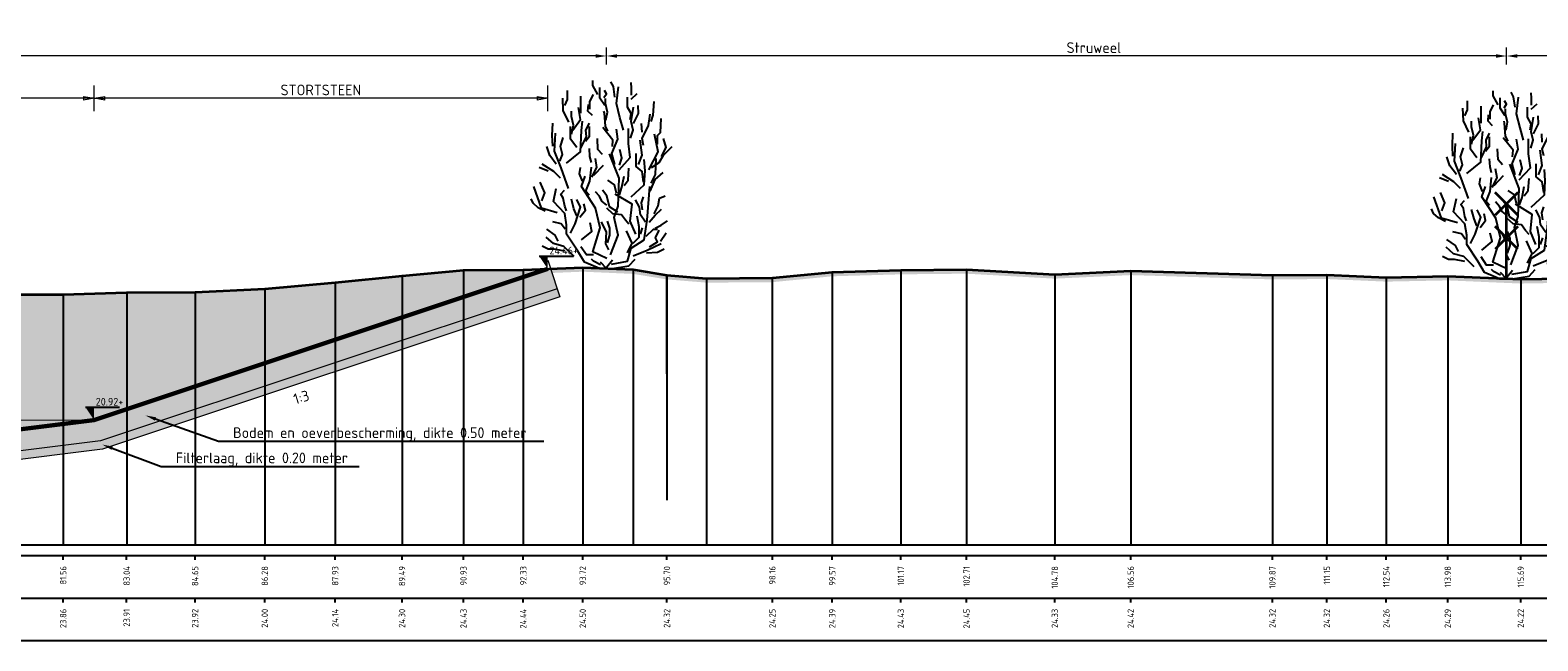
# Model space of a CAD drawing. Header units: metres. Extents: x 173015 to 189682, y 346605 to 348504.
# Tile 119 of 212: x 188961 to 188996, y 348106 to 348121. Entities that reach past the tile are written whole.
import ezdxf
from ezdxf import colors
from ezdxf.entities.mleader import LeaderData, LeaderLine
from ezdxf.enums import TextEntityAlignment as Align
from ezdxf.math import Vec2, Vec3

# ---------------------------------------------------------------- set-up
doc = ezdxf.new("R2010")
doc.units = ezdxf.units.M
doc.header["$PDMODE"] = 35
doc.header["$PDSIZE"] = 0.075
for name, color, linetype, lineweight in [('B-ME-GR-HEESTER-SD', 252, 'Continuous', 25), ('B-ME-OB-WATERLIJN-GD1', 150, 'Continuous', 25), ('B-XX-IE-TERREINAFSCHEIDING_KUNSTMATIG_RASTERHEKWERK-BESTAAND-AD', 252, 'Continuous', 35), ('N-ME-VH-VERHARDING-BESTORTING-A', 7, 'Continuous', 18), ('N-PV-GW-GROND_GRIND-G', 7, 'Continuous', 18), ('profiel', 8, 'Continuous', 0), ('TDNA0312_dempen', 41, 'Continuous', 30), ('X-ME-AL-PROFIEL_HUIDIG MAAIVELD-GD', 252, 'Continuous', 0), ('X-XX-AL-DETAIL1-M-B', 252, 'Continuous', 18), ('X-XX-AL-DWARSPROFIEL_PROFIELLIJN MAAIVELD-GD', 8, 'Continuous', 35), ('X-XX-AL-PEILMAAT-SD', 7, 'Continuous', 25), ('X-XX-AL-VERWIJZING-T25-100', 7, 'Continuous', 25), ('X01-XX-AL-M', 7, 'Continuous', 18)]:
    doc.layers.add(name, color=color, linetype=linetype, lineweight=lineweight)
doc.layers.add('X-ME-AL-PROFIELRASTER-S', color=7, linetype='Continuous')
doc.layers.add('XDNL----_dijkcontour', color=10, linetype='Continuous')
doc.styles.add('NLCS-ISO', font='NLCS-ISO.ttf', dxfattribs={"height": 1.8})
doc.styles.add('NLCS-ISO-ANNOTATIVE-T18', font='NLCS-ISO.ttf', dxfattribs={"height": 1.8})
doc.styles.add('NLCS-ISO-M100-T25', font='NLCS-ISO.ttf', dxfattribs={"height": 0.25})
doc.dimstyles.new('NLCS-M100-T25-PIJL_L2_H1', dxfattribs={"dimscale": 0.1, "dimtxt": 2.5, "dimasz": 2.5, "dimexe": 2, "dimexo": 2, "dimgap": 0.7, "dimtad": 1, "dimzin": 0, "dimdsep": 46, "dimtxsty": 'NLCS-ISO-M100-T25', "dimcen": 0, "dimdle": 2, "dimclrd": 256, "dimclre": 256, "dimclrt": 256, "dimadec": 1, "dimazin": 0, "dimtfac": 1, "dimtdec": 3, "dimtofl": 0, "dimtmove": 0, "dimatfit": 3, "dimfxl": 2, "dimfxlon": 1, "dimtfillclr": 256, "dimtolj": 1, "dimtzin": 0, "dimlwd": -1, "dimlwe": -1, "dimarcsym": 0})
doc.dimstyles.new('NLCS-M100-T25-PIJL_L3_H2', dxfattribs={"dimscale": 0.1, "dimtxt": 2.5, "dimasz": 2.5, "dimexe": 2, "dimexo": 2, "dimgap": 0.7, "dimtad": 1, "dimdec": 3, "dimzin": 0, "dimdsep": 46, "dimtxsty": 'NLCS-ISO-M100-T25', "dimcen": 0, "dimdle": 2, "dimclrd": 256, "dimclre": 256, "dimclrt": 256, "dimazin": 0, "dimtfac": 1, "dimtdec": 3, "dimtofl": 0, "dimtmove": 0, "dimatfit": 3, "dimfxl": 2, "dimfxlon": 1, "dimtfillclr": 256, "dimtolj": 1, "dimtzin": 0, "dimlwd": -1, "dimlwe": -1, "dimarcsym": 0})

# ---------------------------------------------------------------- blocks, each defined once
blk = doc.blocks.new('SAL-PROFIELRASTER_BALK_EIND1-D')
at = {"color": 0, "linetype": 'ByBlock', "lineweight": -2, "flags": 128}
for points in [[(0, 0), (1, 0)], [(0, -2.5), (1, -2.5)], [(0, -12.5), (1, -12.5)]]:
    blk.add_lwpolyline(points, dxfattribs=at)
blk = doc.blocks.new('SAL-PROFIELRASTER_BALK_EIND2-D')
at = {"color": 0, "linetype": 'ByBlock', "lineweight": -2}
blk.add_line((1, -12.5), (0, -12.5), dxfattribs=at)
blk = doc.blocks.new('SAL-PROFIELRASTER_BALK_DATA-D')
at = {"color": 0, "linetype": 'ByBlock', "lineweight": -2}
blk.add_lwpolyline([(0, -3.5), (0, -2.5)], dxfattribs=at)
at = {"color": 0, "linetype": 'ByBlock', "lineweight": -2, "style": 'NLCS-ISO-ANNOTATIVE-T18'}
blk.add_attdef('GETAL', text='', height=1.5, rotation=90, dxfattribs=at).set_placement((0.75, -5), align=Align.RIGHT)
blk = doc.blocks.new('*D123')
at = {"layer": 'Defpoints', "color": 0, "transparency": 16777216}
for p in [(188924.947, 348120.143), (188924.947, 348111.087), (188974.037, 348111.052)]:
    blk.add_point(p, dxfattribs=at)
at = {"layer": 'X-XX-AL-DETAIL1-M-B', "transparency": 16777216}
for p, q in [((188924.947, 348119.943), (188924.947, 348120.343)), ((188974.037, 348119.943), (188974.037, 348120.343)), ((188973.787, 348120.143), (188925.197, 348120.143))]:
    blk.add_line(p, q, dxfattribs=at)
for points in [[(188925.197, 348120.184), (188925.197, 348120.101), (188924.947, 348120.143)], [(188973.787, 348120.184), (188973.787, 348120.101), (188974.037, 348120.143)]]:
    blk.add_solid(points, dxfattribs=at)
at = {"layer": 'X-XX-AL-DETAIL1-M-B', "transparency": 16777216, "insert": (188950.125, 348120.375), "char_height": 0.25, "attachment_point": 5, "style": 'NLCS-ISO-M100-T25'}
blk.add_mtext('\\A1;Onverhard pad', dxfattribs=at)
blk = doc.blocks.new('*D124')
at = {"layer": 'Defpoints', "color": 0, "transparency": 16777216}
for p in [(188974.037, 348120.143), (188974.037, 348111.052), (188995.117, 348111.038)]:
    blk.add_point(p, dxfattribs=at)
at = {"layer": 'X-XX-AL-DETAIL1-M-B', "transparency": 16777216}
for p, q in [((188974.037, 348119.943), (188974.037, 348120.343)), ((188995.117, 348119.943), (188995.117, 348120.343)), ((188994.867, 348120.143), (188974.287, 348120.143))]:
    blk.add_line(p, q, dxfattribs=at)
for points in [[(188974.287, 348120.184), (188974.287, 348120.101), (188974.037, 348120.143)], [(188994.867, 348120.184), (188994.867, 348120.101), (188995.117, 348120.143)]]:
    blk.add_solid(points, dxfattribs=at)
at = {"layer": 'X-XX-AL-DETAIL1-M-B', "transparency": 16777216, "insert": (188985.451, 348120.338), "char_height": 0.25, "attachment_point": 5, "style": 'NLCS-ISO-M100-T25'}
blk.add_mtext('\\A1;Struweel', dxfattribs=at)
blk = doc.blocks.new('*D104')
at = {"layer": 'Defpoints', "color": 0, "transparency": 16777216}
for p in [(188995.117, 348120.143), (189052.37, 348111.118), (188995.117, 348111.038)]:
    blk.add_point(p, dxfattribs=at)
at = {"layer": 'X-XX-AL-DETAIL1-M-B', "transparency": 16777216}
for p, q in [((188995.117, 348119.943), (188995.117, 348120.343)), ((189052.37, 348119.943), (189052.37, 348120.343)), ((189052.12, 348120.143), (188995.367, 348120.143))]:
    blk.add_line(p, q, dxfattribs=at)
for points in [[(188995.367, 348120.184), (188995.367, 348120.101), (188995.117, 348120.143)], [(189052.12, 348120.184), (189052.12, 348120.101), (189052.37, 348120.143)]]:
    blk.add_solid(points, dxfattribs=at)
at = {"layer": 'X-XX-AL-DETAIL1-M-B', "transparency": 16777216, "insert": (189023.909, 348120.338), "char_height": 0.25, "attachment_point": 5, "style": 'NLCS-ISO-M100-T25'}
blk.add_mtext('\\A1;Gras', dxfattribs=at)
blk = doc.blocks.new('SGR-HEESTER_S01_E_ZIJ-D')
blk.add_line((-0.166, 0), (0.141, 0))
at = {"flags": 128}
for points in [[(-0.2, 4.074), (-0.317, 4.285), (-0.317, 4.402)], [(-0.035, 3.816), (-0.153, 3.992), (-0.153, 4.238)], [(0.2, 4.015), (0.164, 4.261), (0.106, 4.367)], [(0.399, 3.241), (0.317, 3.534), (0.235, 3.863), (0.282, 4.25)], [(0.587, 4.062), (0.587, 4.226), (0.575, 4.355)], [(-0.881, 3.429), (-1.01, 3.698), (-1.022, 3.992)], [(-0.975, 3.816), (-0.916, 3.956), (-0.916, 4.168)], [(-0.599, 3.64), (-0.599, 3.886), (-0.599, 4.039)], [(-0.387, 3.734), (-0.387, 3.91), (-0.305, 4.074)], [(-0.059, 4.003), (0, 4.086), (-0.047, 4.168)], [(-0.012, 3.476), (0.023, 3.663), (-0.023, 3.863), (-0.023, 3.98)], [(0.552, 3.487), (0.575, 3.628), (0.493, 3.781), (0.493, 4.015)], [(0.575, 3.968), (0.716, 4.097)], [(1.045, 3.44), (1.092, 3.593), (1.115, 3.91)], [(-0.822, 3.147), (-0.775, 3.358), (-0.822, 3.558), (-0.822, 3.687)], [(-0.787, 3.241), (-0.611, 3.487), (-0.658, 3.769)], [(-0.329, 3.581), (-0.434, 3.687), (-0.423, 3.839)], [(0.035, 3.217), (-0.023, 3.335), (-0.047, 3.64), (-0.059, 3.687)], [(0.564, 3.053), (0.622, 3.241), (0.575, 3.44), (0.634, 3.781)], [(0.634, 3.393), (0.751, 3.628), (0.74, 3.816)], [(0.869, 2.877), (0.834, 3.041), (0.986, 3.346), (1.022, 3.616)], [(-1.256, 2.866), (-1.268, 3.112), (-1.256, 3.405)], [(-0.933, 2.465), (-0.604, 2.728), (-0.582, 3.231), (-0.56, 3.45)], [(-0.693, 2.83), (-0.845, 3.03), (-0.845, 3.323)], [(-0.599, 2.819), (-0.47, 3.088), (-0.481, 3.241), (-0.399, 3.405)], [(-0.493, 2.983), (-0.399, 3.1), (-0.399, 3.323)], [(0.141, 2.854), (0.153, 3.006), (-0.082, 3.3)], [(0.2, 2.431), (0.129, 2.69), (0.27, 3.03), (0.235, 3.264)], [(0.294, 2.312), (0.557, 2.597), (0.513, 2.925), (0.513, 3.275)], [(0.834, 3.194), (0.822, 3.393)], [(1.198, 2.912), (1.198, 3.112), (1.268, 3.182), (1.28, 3.511)], [(-1.174, 2.443), (-1.327, 2.643), (-1.397, 2.854)], [(-0.889, 1.874), (-1.064, 2.356), (-1.218, 2.75), (-1.196, 3.166)], [(-1.092, 2.514), (-1.033, 2.666), (-1.08, 2.854), (-1.01, 3.065)], [(-0.094, 2.666), (-0.2, 2.783), (-0.211, 3.041)], [(0.751, 2.431), (0.834, 2.654), (0.787, 3.006)], [(0.995, 2.312), (1.214, 2.728), (1.126, 3.144)], [(1.057, 2.361), (1.233, 2.478), (1.339, 2.654), (1.538, 2.854)], [(1.292, 2.619), (1.397, 2.83), (1.339, 3.041)], [(-0.352, 2.478), (-0.387, 2.619), (-0.399, 2.807)], [(-0.341, 2.138), (-0.223, 2.361), (-0.258, 2.572)], [(0.097, 0.321), (0.272, 0.78), (0.184, 1.196), (0.272, 1.459), (0.294, 2.115), (0.075, 2.684)], [(0.305, 2.42), (0.364, 2.584), (0.317, 2.783)], [(0.579, 1.677), (0.885, 1.962), (0.907, 2.29), (0.885, 2.553)], [(0.869, 2.021), (0.834, 2.267), (0.693, 2.385), (0.693, 2.69)], [(1.045, 1.997), (1.151, 2.197), (1.162, 2.572)], [(-1.362, 2.279), (-1.573, 2.361)], [(-1.08, 2.115), (-1.233, 2.267), (-1.503, 2.443)], [(-0.564, 2.044), (-0.634, 2.22), (-0.611, 2.361)], [(0.009, 0.233), (-0.319, 0.386), (-0.144, 0.955), (-0.254, 1.415), (-0.582, 1.918), (-0.495, 2.159)], [(-0.399, 1.716), (-0.481, 1.81), (-0.387, 2.044), (-0.352, 2.373)], [(-0.294, 2.185), (-0.07, 2.42)], [(0.305, 1.728), (0.364, 1.904), (0.411, 2.162)], [(0.411, 1.939), (0.505, 2.068), (0.528, 2.349)], [(1.022, 1.81), (1.139, 2.08), (1.327, 2.244)], [(-1.152, 1.305), (-1.524, 1.415), (-1.7, 1.918)], [(-1.515, 1.587), (-1.444, 1.775), (-1.55, 2.021)], [(-0.166, 0), (-0.517, 0.145), (-0.67, 0.408), (-0.933, 0.802), (-0.933, 1.021), (-0.977, 1.284), (-1.24, 1.568), (-1.174, 1.874)], [(-0.939, 1.352), (-0.975, 1.458), (-1.01, 1.645), (-1.069, 1.739), (-0.986, 1.833)], [(0.012, 1.481), (-0.106, 1.575), (-0.164, 1.692), (-0.258, 1.798)], [(0.27, 1.317), (0.07, 1.446), (0.012, 1.704), (-0.094, 1.833)], [(0.235, 1.763), (0.188, 1.962), (0.035, 2.068)], [(0.119, 0.102), (0.491, 0.167), (0.579, 0.474), (0.885, 0.671), (0.951, 1.13), (1.017, 1.918)], [(-1.432, 1.34), (-1.597, 1.423), (-1.714, 1.528), (-1.761, 1.634)], [(-0.845, 0.824), (-0.736, 1.043), (-0.604, 1.437), (-0.692, 1.612)], [(-0.693, 1.235), (-0.763, 1.399), (-0.822, 1.622)], [(-0.622, 1.2), (-0.493, 1.364), (-0.528, 1.516)], [(0.688, 0.802), (0.557, 1.108), (0.601, 1.502), (0.206, 1.743)], [(0.916, 1.082), (0.798, 1.258), (0.775, 1.434), (0.681, 1.61)], [(0.845, 1.376), (0.822, 1.54), (0.869, 1.681)], [(1.115, 1.282), (1.209, 1.47), (1.245, 1.645), (1.374, 1.704)], [(-0.963, 0.918), (-1.057, 1.047), (-1.256, 1.094)], [(-0.582, 0.671), (-0.341, 0.868), (-0.385, 1.065)], [(0.059, 0.437), (-0.012, 0.578), (0, 0.848), (-0.117, 1.094)], [(0.528, 1.035), (0.446, 1.129), (0.352, 1.258), (0.153, 1.282), (0.012, 1.411)], [(0.023, 0.601), (0.082, 0.777), (0.082, 0.942), (0.023, 1.106)], [(0.622, 0.59), (0.763, 0.73), (0.763, 0.977), (0.716, 1.223)], [(0.998, 1.082), (1.139, 1.247), (1.292, 1.387)], [(1.139, 0.942), (1.28, 1.012), (1.432, 1.118)], [(-0.758, 0.277), (-0.999, 0.518), (-1.24, 0.583), (-1.415, 0.736)], [(-1.127, 0.637), (-1.198, 0.777), (-1.397, 0.918)], [(0.493, 0.367), (0.599, 0.59), (0.47, 0.883)], [(0.798, 0.801), (0.845, 0.953)], [(0.928, 0.754), (1.104, 0.918), (1.198, 0.918)], [(1.01, 0.508), (1.198, 0.625), (1.151, 0.719), (1.233, 0.895)], [(1.268, 0.637), (1.397, 0.836)], [(-0.975, 0.402), (-1.221, 0.449), (-1.362, 0.449), (-1.503, 0.519)], [(-0.305, 0.32), (-0.47, 0.32), (-0.599, 0.508)], [(0.622, 0.299), (0.951, 0.43), (1.28, 0.583)], [(0.939, 0.367), (1.198, 0.379), (1.35, 0.461)], [(-0.141, 0.085), (-0.305, 0.167), (-0.352, 0.214)], [(0, 0), (-0.141, 0.144)], [(-0.023, 0), (0.141, 0.203)], [(0.141, 0), (0.528, 0.062), (0.669, 0.214)]]:
    blk.add_lwpolyline(points, dxfattribs=at)
blk = doc.blocks.new('profielraster3')
at = {"color": 9, "linetype": 'ByBlock', "lineweight": -2}
for points in [[(188969.249, 348114.992), (188969.249, 348112.695), (188969.249, 348110.695), (188969.249, 348108.695)], [(188970.689, 348115.123), (188970.689, 348112.695), (188970.689, 348110.695), (188970.689, 348108.695)], [(188972.088, 348115.133), (188972.088, 348112.695), (188972.088, 348110.695), (188972.088, 348108.695)], [(188973.481, 348115.191), (188973.481, 348112.695), (188973.481, 348110.695), (188973.481, 348108.695)], [(188974.661, 348115.139), (188974.661, 348112.695), (188974.661, 348110.695), (188974.661, 348108.695)], [(188979.325, 348115.083), (188979.325, 348112.695), (188979.325, 348110.695), (188979.325, 348108.695)], [(188980.931, 348115.129), (188980.931, 348112.695), (188980.931, 348110.695), (188980.931, 348108.695)], [(188982.469, 348115.144), (188982.469, 348112.695), (188982.469, 348110.695), (188982.469, 348108.695)], [(188984.536, 348115.028), (188984.536, 348112.695), (188984.536, 348110.695), (188984.536, 348108.695)], [(188986.314, 348115.111), (188986.314, 348112.695), (188986.314, 348110.695), (188986.314, 348108.695)], [(188989.631, 348115.01), (188989.631, 348112.695), (188989.631, 348110.695), (188989.631, 348108.695)], [(188990.908, 348115.019), (188990.908, 348112.695), (188990.908, 348110.695), (188990.908, 348108.695)], [(188992.3, 348114.958), (188992.3, 348112.695), (188992.3, 348110.695), (188992.3, 348108.695)], [(188993.738, 348114.987), (188993.738, 348112.695), (188993.738, 348110.695), (188993.738, 348108.695)], [(188962.801, 348114.605), (188962.801, 348112.695), (188962.801, 348110.695), (188962.801, 348108.695)], [(188964.403, 348114.613), (188964.403, 348112.695), (188964.403, 348110.695), (188964.403, 348108.695)], [(188966.034, 348114.69), (188966.034, 348112.695), (188966.034, 348110.695), (188966.034, 348108.695)], [(188967.684, 348114.838), (188967.684, 348112.695), (188967.684, 348110.695), (188967.684, 348108.695)], [(188976.381, 348114.934), (188976.381, 348112.695), (188976.381, 348110.695), (188976.381, 348108.695)], [(188977.921, 348114.945), (188977.921, 348112.695), (188977.921, 348110.695), (188977.921, 348108.695)], [(188995.448, 348114.913), (188995.448, 348112.695), (188995.448, 348110.695), (188995.448, 348108.695)], [(188961.315, 348114.559), (188961.315, 348112.695), (188961.315, 348110.695), (188961.315, 348108.695)]]:
    blk.add_lwpolyline(points, dxfattribs=at)
blk = doc.blocks.new('SAL-PEILMAAT_INFRACAD_H01-SOD')
blk.add_line((-2, 3), (6, 3))
blk.add_solid([(-2, 3), (0, 3), (0, 0)])
at = {"style": 'NLCS-ISO'}
blk.add_attdef('...', (0.4, 3.4), '', height=1.8, dxfattribs=at)
blk = doc.blocks.new('raster-t')
at = {"color": 0, "lineweight": -2}
for points in [[(0.53, 2.97), (-0.53, 4.03)], [(0.53, 4.03), (-0.53, 2.97)], [(0, 0), (0, 3.5)], [(0.53, 1.378), (-0.53, 2.439)], [(0.53, 2.439), (-0.53, 1.378)]]:
    blk.add_lwpolyline(points, dxfattribs=at)
blk = doc.blocks.new('_Closed')
at = {"color": 0, "linetype": 'ByBlock', "lineweight": -2}
for p, q in [((-1, 0.17), (0, 0)), ((-1, 0.17), (-1, -0.17)), ((0, 0), (-1, -0.17)), ((0, 0), (-1, 0))]:
    blk.add_line(p, q, dxfattribs=at)
blk = doc.blocks.new('*D145')
at = {"layer": 'Defpoints', "color": 0, "transparency": 16777216}
for p in [(188935.536, 348119.152), (188935.536, 348111.615), (188962.036, 348111.615)]:
    blk.add_point(p, dxfattribs=at)
at = {"layer": 'X01-XX-AL-M', "color": 11, "transparency": 16777216}
for p, q in [((188935.536, 348118.852), (188935.536, 348119.452)), ((188962.036, 348118.852), (188962.036, 348119.452)), ((188961.786, 348119.152), (188935.786, 348119.152))]:
    blk.add_line(p, q, dxfattribs=at)
at = {"layer": 'X01-XX-AL-M', "color": 11, "transparency": 16777216, "xscale": 0.25, "yscale": 0.25, "zscale": 0.25, "rotation": 180}
blk.add_blockref('_Closed', (188935.536, 348119.152), dxfattribs=at)
at = {"layer": 'X01-XX-AL-M', "color": 11, "transparency": 16777216, "xscale": 0.25, "yscale": 0.25, "zscale": 0.25}
blk.add_blockref('_Closed', (188962.036, 348119.152), dxfattribs=at)
at = {"layer": 'X01-XX-AL-M', "color": 11, "transparency": 16777216, "insert": (188948.786, 348119.347), "char_height": 0.25, "attachment_point": 5, "style": 'NLCS-ISO-M100-T25', "bg_fill": 3, "box_fill_scale": 1.1, "bg_fill_color": 256, "bg_fill_true_color": 13158600, "bg_fill_transparency": 0}
blk.add_mtext('\\A1;GEUL ', dxfattribs=at)
blk = doc.blocks.new('*D172')
at = {"layer": 'Defpoints', "color": 0, "transparency": 16777216}
for p in [(188962.036, 348119.152), (188972.662, 348115.157), (188962.036, 348111.615)]:
    blk.add_point(p, dxfattribs=at)
at = {"layer": 'X01-XX-AL-M', "color": 11, "transparency": 16777216}
for p, q in [((188962.036, 348118.852), (188962.036, 348119.452)), ((188972.662, 348118.852), (188972.662, 348119.452)), ((188972.412, 348119.152), (188962.286, 348119.152))]:
    blk.add_line(p, q, dxfattribs=at)
at = {"layer": 'X01-XX-AL-M', "color": 11, "transparency": 16777216, "xscale": 0.25, "yscale": 0.25, "zscale": 0.25, "rotation": 180}
blk.add_blockref('_Closed', (188962.036, 348119.152), dxfattribs=at)
at = {"layer": 'X01-XX-AL-M', "color": 11, "transparency": 16777216, "xscale": 0.25, "yscale": 0.25, "zscale": 0.25}
blk.add_blockref('_Closed', (188972.662, 348119.152), dxfattribs=at)
at = {"layer": 'X01-XX-AL-M', "color": 11, "transparency": 16777216, "insert": (188967.349, 348119.347), "char_height": 0.25, "attachment_point": 5, "style": 'NLCS-ISO-M100-T25', "bg_fill": 3, "box_fill_scale": 1.1, "bg_fill_color": 256, "bg_fill_true_color": 13158600, "bg_fill_transparency": 0}
blk.add_mtext('\\A1;STORTSTEEN', dxfattribs=at)

msp = doc.modelspace()

# ---------------------------------------------------------------- hatches: boundary and pattern name
at = {"layer": 'N-ME-VH-VERHARDING-BESTORTING-A'}
h = msp.add_hatch(dxfattribs=at)
h.set_pattern_fill('AVH-BESTORTING_02', color=256, scale=0.1, angle=61.23796, pattern_type=2)
h.set_pattern_definition([(289.25076, (188961.70594, 348112.04562), (4.04024938, -11.3435612), [0.134536, -13.319088]), (246.20766, (188961.7503, 348111.91861), (4.89745805, 11.00067782), [0.230868, -22.855925]), (193.74836, (188961.65716, 348111.70736), (14.45461524, 3.47334182), [0.162788, -16.116032]), (328.51166, (188961.68866, 348111.245185), (-17.051342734, 10.50008166), [0.210238, -20.813558]), (354.07166, (188961.86794, 348111.13537), (-12.92537457, 1.39093681), [0.206155, -20.409373]), (58.51166, (188962.072994, 348111.11408), (-10.50008166, -17.051342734), [0.210238, -20.813558]), (98.93216, (188962.182807, 348111.29336), (2.510996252, -16.20786528), [0.278029, -27.524849]), (133.49326, (188962.13964, 348111.568016), (-15.91754563, 16.72219262), [0.262488, -25.986321]), (182.66756, (188961.958976, 348111.75844), (-15.245517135, -0.75776645), [0.21095, -20.884073]), (236.47436, (188961.74825, 348111.74862), (6.16952134, 9.16171438), [0.240832, -11.800763]), (283.63536, (188961.61524, 348111.547855), (3.868796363, -15.81241338), [0.311448, -30.833375]), (200.05206, (188962.17379, 348112.10823), (-8.62796389, -3.2493458), [0.1063, -10.523844]), (232.70716, (188962.07393, 348112.071785), (8.008506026, 10.43378255), [0.202237, -20.021511]), (286.238, (188961.9514, 348111.9109), (0.876626, -0.481173), [0.14142, -1.272792]), (264.43656, (188961.81252, 348111.90727), (0.6526122, 5.3454747), [0.076158, -7.539615]), (353.03936, (188961.80514, 348111.83147), (-3.1110502, 0.5668934), [0.107703, -5.277462]), (92.20176, (188961.91205, 348111.81842), (-0.3097356, 3.5922224), [0.17493, -5.656023]), (222.8031, (188961.90533, 348111.99322), (1.8389704, 1.2720795), [0.12649, -3.035787]), (77.62746, (188961.52606, 348111.32303), (2.181860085, 10.20977408), [0.1772, -17.542845]), (131.58416, (188961.564025, 348111.496115), (7.71819473, -8.7994022), [0.148661, -14.717408]), (354.43656, (188961.73, 348112.08945), (-5.3454747, 0.6526122), [0.152315, -7.463458]), (44.84846, (188961.8816, 348112.07469), (-7.44160136, -7.3227433), [0.1772, -17.542845]), (40.68196, (188962.06957, 348111.0247), (-4.15911356, -3.420786), [0.17088, -8.373124]), (356.01306, (188962.19915, 348111.13609), (-12.04874651, 0.90978274), [0.143178, -14.174643]), (128.03936, (188962.61144, 348111.61705), (-3.42078157, 4.1591172), [0.152315, -7.463458]), (78.59196, (188962.51758, 348111.73701), (-2.74875165, -13.32082478), [0.167631, -16.595424]), (130.68196, (188962.37566, 348111.1875), (3.420786, -4.15911356), [0.08544, -8.458564]), (162.54786, (188962.58257, 348111.56445), (-3.9876752, 1.0480686), [0.05099, -5.04803]), (227.20176, (188962.53393, 348111.57974), (2.3201431, 2.1487055), [0.206155, -3.91695]), (247.24696, (188962.39386, 348111.428476), (3.93510447, 9.24742918), [0.19105, -18.913923]), (4.9281, (188961.99094, 348111.77511), (-2.2344246, 0.0857189), [0.144222, -3.46133]), (54.39516, (188962.134632, 348111.787504), (9.93319849, 13.94028616), [0.251794, -24.927563]), (122.18336, (188962.28122, 348111.99223), (4.2116882, -6.87471368), [0.102956, -10.192674]), (151.238, (188962.2264, 348112.0794), (-1.3578, -0.395453), [0.06, -0.94]), (181.49436, (188962.35794, 348111.42538), (8.06107129, 0.13828628), [0.138924, -13.75352]), (109.25076, (188962.21906, 348111.421756), (-4.04024938, 11.3435612), [0.269072, -13.184552]), (61.238, (188962.1303, 348111.6758), (-0.395453, 1.3578), [0.26, -0.74]), (26.54276, (188962.25545, 348111.903706), (-10.94811418, -5.39803682), [0.158114, -15.653274]), (315.29256, (188962.3969, 348111.97436), (3.0253299, -2.8013175), [0.145602, -7.134508]), (268.88396, (188962.50038, 348111.871932), (-0.37602082, -21.46761755), [0.237065, -23.469474]), (236.66406, (188962.495763, 348111.63491), (-7.13186995, -10.914963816), [0.250799, -24.829074])])
h.paths.add_polyline_path([(188950.0361, 348110.1153), (188940.0361, 348110.1153), (188926.4895, 348114.6319), (188926.3295, 348114.1582), (188939.9549, 348109.6153), (188950.0672, 348109.6153), (188962.1472, 348111.1253), (188972.8798, 348114.7028), (188972.7217, 348115.1771), (188962.0361, 348111.6153)])
at = {"layer": 'profiel', "linetype": 'Continuous', "lineweight": 0}
h = msp.add_hatch(dxfattribs=at)
h.set_pattern_fill('AVH-FUNDERING_ZAND-SOD', color=0, scale=0.2, pattern_type=2)
h.set_pattern_definition([(37.5, (0, 0), (-0.01259867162, 0.3853647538), [0, -0.304, 0, -0.34, 0, -0.325]), (7.5, (0, 0), (0.35395534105, 0.56442921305), [0, -0.164, 0, -0.274, 0, -0.105]), (327.5, (-0.246, 0), (0.62282837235, 0.0011318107), [0, -0.1, 0, -0.36, 0, -0.47]), (317.5, (-0.246, 0), (0.6012253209, 0.175535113), [0, -0.05, 0, -0.236, 0, -0.27])])
h.paths.add_polyline_path([(188962.1917, 348111.1293), (188950.0796, 348109.6153), (188939.9225, 348109.6153), (188926.3268, 348114.1472), (188926.2631, 348113.9559), (188939.89, 348109.4153), (188950.0921, 348109.4153), (188962.2361, 348110.9333), (188972.9463, 348114.5033), (188972.883, 348114.6931)])
at = {"layer": 'TDNA0312_dempen'}
h = msp.add_hatch(color=256, dxfattribs=at)
h.dxf.hatch_style = 1
h.paths.add_polyline_path([(188972.6617, 348115.1571), (188972.0885, 348115.1333), (188970.6889, 348115.1233), (188969.2492, 348114.9923), (188967.6842, 348114.8383), (188966.0343, 348114.6903), (188964.4026, 348114.6133), (188962.8005, 348114.6053), (188961.3149, 348114.5593), (188959.6169, 348114.5533), (188957.8436, 348114.5643), (188956.2722, 348114.5713), (188954.2971, 348114.5553), (188952.4329, 348114.5433), (188950.5933, 348114.5583), (188948.6965, 348114.6093), (188946.8114, 348114.5883), (188945.0521, 348114.5753), (188943.3266, 348114.5713), (188941.5184, 348114.5763), (188939.6799, 348114.5653), (188937.8816, 348114.5773), (188936.1753, 348114.5723), (188934.5738, 348114.5783), (188932.6889, 348114.5843), (188930.9685, 348114.6013), (188929.1932, 348114.6003), (188927.6765, 348114.5913), (188926.5499, 348114.6107), (188940.0361, 348110.1153), (188950.0361, 348110.1153), (188962.0361, 348111.6153)])
at = {"layer": 'X-ME-AL-PROFIEL_HUIDIG MAAIVELD-GD'}
h = msp.add_hatch(dxfattribs=at)
h.set_pattern_fill('AGR-MAAIVELD', color=256, scale=0.05, pattern_type=2)
h.set_pattern_definition([(45, (2146.39203, 356.0478), (-0.25000007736, 0.25000007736), []), (45, (2146.3563, 356.08352), (0, 0.50000015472), [0.3535535, -0.3535535]), (45, (2146.3206, 356.11924), (0, 0.50000015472), [0.3535535, -0.3535535]), (45, (2146.2844, 356.15545), (0, 0.50000015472), [0.3535535, -0.3535535]), (45, (2146.24917, 356.19066), (0, 0.50000015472), [0.3535535, -0.3535535]), (45, (2146.21346, 356.22638), (0, 0.50000015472), [0.3535535, -0.3535535]), (45, (2146.17774, 356.2621), (0, 0.50000015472), [0.3535535, -0.3535535]), (315, (2146.39203, 356.0478), (0.25000007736, 0.25000007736), []), (315, (2146.42774, 356.08352), (0.50000015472, -1e-16), [0.3535535, -0.3535535]), (315, (2146.46346, 356.11924), (0.50000015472, -1e-16), [0.3535535, -0.3535535]), (315, (2146.49967, 356.15545), (0.50000015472, -1e-16), [0.3535535, -0.3535535]), (315, (2146.5349, 356.19066), (0.50000015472, -1e-16), [0.3535535, -0.3535535]), (315, (2146.5706, 356.22638), (0.50000015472, -1e-16), [0.3535535, -0.3535535]), (315, (2146.6063, 356.2621), (0.50000015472, -1e-16), [0.3535535, -0.3535535])])
h.paths.add_polyline_path([(189052.3697, 348115.8153), (189052.3697, 348115.7153), (189050.6607, 348115.6833), (189048.6079, 348115.6393), (189046.8296, 348115.6103), (189044.8259, 348115.5563), (189043.0912, 348115.4973), (189041.3941, 348115.4253), (189039.5419, 348115.3713), (189037.7882, 348115.3303), (189036.0559, 348115.2783), (189034.3635, 348115.1483), (189032.7878, 348115.0893), (189030.8391, 348114.9713), (189028.8263, 348114.8913), (189026.7167, 348114.8263), (189024.7473, 348114.9143), (189022.8031, 348115.0503), (189021.1169, 348115.0873), (189019.2575, 348115.0663), (189017.6476, 348115.0103), (189015.8092, 348115.0313), (189013.9013, 348115.0023), (189012, 348114.9323), (189009.9816, 348114.9013), (189007.8692, 348114.7473), (189006.0033, 348114.7213), (189004.0242, 348114.7273), (189002.1411, 348114.7573), (189000.4142, 348114.7873), (188998.6642, 348114.8383), (188996.9222, 348114.8383), (188995.448, 348114.8133), (188993.7384, 348114.8873), (188992.2995, 348114.8583), (188990.9082, 348114.9193), (188989.6313, 348114.9103), (188986.3144, 348115.0113), (188984.5359, 348114.9283), (188982.4695, 348115.0443), (188980.9306, 348115.0293), (188979.3246, 348114.9833), (188977.9213, 348114.8453), (188976.3805, 348114.8343), (188975.4539, 348114.9103), (188974.6605, 348115.0393), (188973.4813, 348115.0913), (188972.0885, 348115.0333), (188970.6889, 348115.0233), (188969.2492, 348114.8923), (188967.6842, 348114.7383), (188966.0343, 348114.5903), (188964.4026, 348114.5133), (188962.8005, 348114.5053), (188961.3149, 348114.4593), (188959.6169, 348114.4533), (188957.8436, 348114.4643), (188956.2722, 348114.4713), (188954.2971, 348114.4553), (188952.4329, 348114.4433), (188950.5933, 348114.4583), (188948.6965, 348114.5093), (188946.8114, 348114.4883), (188945.0521, 348114.4753), (188943.3266, 348114.4713), (188941.5184, 348114.4763), (188939.6799, 348114.4653), (188937.8816, 348114.4773), (188936.1753, 348114.4723), (188934.5738, 348114.4783), (188932.6889, 348114.4843), (188930.9685, 348114.5013), (188929.1932, 348114.5003), (188927.6765, 348114.4913), (188925.9921, 348114.5203), (188924.3089, 348114.5773), (188922.5902, 348114.6783), (188921.0664, 348114.8363), (188919.394, 348114.9653), (188917.8742, 348115.1253), (188916.3866, 348115.2533), (188914.6641, 348115.4363), (188913.0586, 348115.5393), (188911.6267, 348115.5573), (188910.2438, 348115.5943), (188907.8539, 348115.5993), (188906.1769, 348115.6223), (188903.8592, 348115.6293), (188902.0857, 348115.7063), (188899.9186, 348115.7503), (188898.0638, 348115.7473), (188896.3001, 348115.7663), (188894.5547, 348115.7463), (188893.1095, 348115.7093), (188891.4085, 348115.7263), (188889.4205, 348115.7043), (188887.3876, 348115.7493), (188885.6885, 348115.7403), (188884.116, 348115.6673), (188882.5492, 348115.6193), (188881.4163, 348115.5853), (188879.7566, 348115.6003), (188879.7566, 348115.7003), (188881.4163, 348115.6853), (188882.5492, 348115.7193), (188884.116, 348115.7673), (188885.6885, 348115.8403), (188887.3876, 348115.8493), (188889.4205, 348115.8043), (188891.4085, 348115.8263), (188893.1095, 348115.8093), (188894.5547, 348115.8463), (188896.3001, 348115.8663), (188898.0638, 348115.8473), (188899.9186, 348115.8503), (188902.0857, 348115.8063), (188903.8592, 348115.7293), (188906.1769, 348115.7223), (188907.8539, 348115.6993), (188910.2438, 348115.6943), (188911.6267, 348115.6573), (188913.0586, 348115.6393), (188914.6641, 348115.5363), (188916.3866, 348115.3533), (188917.8742, 348115.2253), (188919.394, 348115.0653), (188921.0664, 348114.9363), (188922.5902, 348114.7783), (188924.3089, 348114.6773), (188925.9921, 348114.6203), (188927.6765, 348114.5913), (188929.1932, 348114.6003), (188930.9685, 348114.6013), (188932.6889, 348114.5843), (188934.5738, 348114.5783), (188936.1753, 348114.5723), (188937.8816, 348114.5773), (188939.6799, 348114.5653), (188941.5184, 348114.5763), (188943.3266, 348114.5713), (188945.0521, 348114.5753), (188946.8114, 348114.5883), (188948.6965, 348114.6093), (188950.5933, 348114.5583), (188952.4329, 348114.5433), (188954.2971, 348114.5553), (188956.2722, 348114.5713), (188957.8436, 348114.5643), (188959.6169, 348114.5533), (188961.3149, 348114.5593), (188962.8005, 348114.6053), (188964.4026, 348114.6133), (188966.0343, 348114.6903), (188967.6842, 348114.8383), (188969.2492, 348114.9923), (188970.6889, 348115.1233), (188972.0885, 348115.1333), (188973.4813, 348115.1913), (188974.6605, 348115.1393), (188975.4539, 348115.0103), (188976.3805, 348114.9343), (188977.9213, 348114.9453), (188979.3246, 348115.0833), (188980.9306, 348115.1293), (188982.4695, 348115.1443), (188984.5359, 348115.0283), (188986.3144, 348115.1113), (188989.6313, 348115.0103), (188990.9082, 348115.0193), (188992.2995, 348114.9583), (188993.7384, 348114.9873), (188995.448, 348114.9133), (188996.9222, 348114.9383), (188998.6642, 348114.9383), (189000.4142, 348114.8873), (189002.1411, 348114.8573), (189004.0242, 348114.8273), (189006.0033, 348114.8213), (189007.8692, 348114.8473), (189009.9816, 348115.0013), (189012, 348115.0323), (189013.9013, 348115.1023), (189015.8092, 348115.1313), (189017.6476, 348115.1103), (189019.2575, 348115.1663), (189021.1169, 348115.1873), (189022.8031, 348115.1503), (189024.7473, 348115.0143), (189026.7167, 348114.9263), (189028.8263, 348114.9913), (189030.8391, 348115.0713), (189032.7878, 348115.1893), (189034.3635, 348115.2483), (189036.0559, 348115.3783), (189037.7882, 348115.4303), (189039.5419, 348115.4713), (189041.3941, 348115.5253), (189043.0912, 348115.5973), (189044.8259, 348115.6563), (189046.8296, 348115.7103), (189048.6079, 348115.7393), (189050.6607, 348115.7833)])

# ---------------------------------------------------------------- linework, layer by layer
at = {"color": 9, "linetype": 'ByBlock', "lineweight": -2}
msp.add_lwpolyline([(188975.4539, 348112.6953), (188975.4539, 348115.0103), (188975.4539, 348112.6953), (188975.4539, 348109.7378)], dxfattribs=at)
at = {"layer": 'B-ME-OB-WATERLIJN-GD1', "const_width": 0.025}
msp.add_lwpolyline([(188935.5361, 348111.6153), (188962.0361, 348111.6153)], dxfattribs=at)
at = {"layer": 'N-PV-GW-GROND_GRIND-G'}
for points in [[(188972.6617, 348115.3571), (188972.883, 348114.6931), (188962.1917, 348111.1293), (188950.0796, 348109.6153), (188939.9225, 348109.6153), (188926.3259, 348114.1475), (188926.5499, 348114.8107)], [(188972.883, 348114.6931), (188972.9463, 348114.5033), (188962.2361, 348110.9333), (188950.0921, 348109.4153), (188939.89, 348109.4153), (188926.2631, 348113.9559), (188926.3268, 348114.1472)]]:
    msp.add_lwpolyline(points, dxfattribs=at)
at = {"layer": 'X-XX-AL-DWARSPROFIEL_PROFIELLIJN MAAIVELD-GD'}
msp.add_lwpolyline([(188959.6169, 348114.5533), (188961.3149, 348114.5593), (188962.8005, 348114.6053), (188964.4026, 348114.6133), (188966.0343, 348114.6903), (188967.6842, 348114.8383), (188969.2492, 348114.9923), (188970.6889, 348115.1233), (188972.0885, 348115.1333), (188973.4813, 348115.1913), (188974.6605, 348115.1393), (188975.4539, 348115.0103), (188976.3805, 348114.9343), (188977.9213, 348114.9453), (188979.3246, 348115.0833), (188980.9306, 348115.1293), (188982.4695, 348115.1443), (188984.5359, 348115.0283), (188986.3144, 348115.1113), (188989.6313, 348115.0103), (188990.9082, 348115.0193), (188992.2995, 348114.9583), (188993.7384, 348114.9873), (188995.448, 348114.9133), (188996.9222, 348114.9383)], dxfattribs=at)
at = {"layer": 'XDNL----_dijkcontour', "const_width": 0.1}
msp.add_lwpolyline([(188972.6617, 348115.1571), (188962.0361, 348111.6153), (188950.0361, 348110.1153), (188940.0361, 348110.1153), (188926.5499, 348114.6107)], dxfattribs=at)

# ---------------------------------------------------------------- block references
at = {"layer": 'B-ME-GR-HEESTER-SD'}
for p in [(188974.0366, 348115.1668), (188995.1166, 348114.9276)]:
    msp.add_blockref('SGR-HEESTER_S01_E_ZIJ-D', p, dxfattribs=at)
at = {"layer": 'B-XX-IE-TERREINAFSCHEIDING_KUNSTMATIG_RASTERHEKWERK-BESTAAND-AD', "xscale": 0.5, "yscale": 0.5, "zscale": 0.5}
msp.add_blockref('raster-t', (188995.1166, 348114.9276), dxfattribs=at)
at = {"layer": 'X-ME-AL-PROFIELRASTER-S'}
msp.add_blockref('profielraster3', (0, 0), dxfattribs=at)
at = {"layer": 'X-ME-AL-PROFIELRASTER-S', "xscale": 173.8630886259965, "yscale": 0.1, "zscale": 173.8630886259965}
for name, p in [('SAL-PROFIELRASTER_BALK_EIND1-D', (188879.7566, 348108.6953)), ('SAL-PROFIELRASTER_BALK_EIND2-D', (188879.7566, 348107.6953))]:
    msp.add_blockref(name, p, dxfattribs=at)
at = {"layer": 'X-ME-AL-PROFIELRASTER-S', "xscale": 0.1, "yscale": 0.1, "zscale": 0.1}
for p, values in [((188961.3149, 348108.6953), {'GETAL': '81.56'}), ((188962.8005, 348108.6953), {'GETAL': '83.04'}), ((188964.4026, 348108.6953), {'GETAL': '84.65'}), ((188966.0343, 348108.6953), {'GETAL': '86.28'}), ((188967.6842, 348108.6953), {'GETAL': '87.93'}), ((188969.2492, 348108.6953), {'GETAL': '89.49'}), ((188970.6889, 348108.6953), {'GETAL': '90.93'}), ((188972.0885, 348108.6953), {'GETAL': '92.33'}), ((188973.4813, 348108.6953), {'GETAL': '93.72'}), ((188975.4539, 348108.6953), {'GETAL': '95.70'}), ((188975.4539, 348108.6953), {'GETAL': '95.70'}), ((188977.9213, 348108.6953), {'GETAL': '98.16'}), ((188979.3246, 348108.6953), {'GETAL': '99.57'}), ((188980.9306, 348108.6953), {'GETAL': '101.17'}), ((188982.4695, 348108.6953), {'GETAL': '102.71'}), ((188984.5359, 348108.6953), {'GETAL': '104.78'}), ((188986.3144, 348108.6953), {'GETAL': '106.56'}), ((188989.6313, 348108.6953), {'GETAL': '109.87'}), ((188990.9082, 348108.6953), {'GETAL': '111.15'}), ((188992.2995, 348108.6953), {'GETAL': '112.54'}), ((188993.7384, 348108.6953), {'GETAL': '113.98'}), ((188995.448, 348108.6953), {'GETAL': '115.69'}), ((188961.3149, 348107.6953), {'GETAL': '23.86'}), ((188962.8005, 348107.6953), {'GETAL': '23.91'}), ((188964.4026, 348107.6953), {'GETAL': '23.92'}), ((188966.0343, 348107.6953), {'GETAL': '24.00'}), ((188967.6842, 348107.6953), {'GETAL': '24.14'}), ((188969.2492, 348107.6953), {'GETAL': '24.30'}), ((188970.6889, 348107.6953), {'GETAL': '24.43'}), ((188972.0885, 348107.6953), {'GETAL': '24.44'}), ((188973.4813, 348107.6953), {'GETAL': '24.50'}), ((188975.4539, 348107.6953), {'GETAL': '24.32'}), ((188977.9213, 348107.6953), {'GETAL': '24.25'}), ((188979.3246, 348107.6953), {'GETAL': '24.39'}), ((188980.9306, 348107.6953), {'GETAL': '24.43'}), ((188982.4695, 348107.6953), {'GETAL': '24.45'}), ((188984.5359, 348107.6953), {'GETAL': '24.33'}), ((188986.3144, 348107.6953), {'GETAL': '24.42'}), ((188989.6313, 348107.6953), {'GETAL': '24.32'}), ((188990.9082, 348107.6953), {'GETAL': '24.32'}), ((188992.2995, 348107.6953), {'GETAL': '24.26'}), ((188993.7384, 348107.6953), {'GETAL': '24.29'}), ((188995.448, 348107.6953), {'GETAL': '24.22'})]:
    msp.add_blockref('SAL-PROFIELRASTER_BALK_DATA-D', p, dxfattribs=at).add_auto_attribs(values)

# ---------------------------------------------------------------- texts
at = {"layer": 'X-XX-AL-VERWIJZING-T25-100', "style": 'NLCS-ISO-M100-T25'}
msp.add_text('1:3', height=0.25, rotation=16.81681, dxfattribs=at).set_placement((188966.9484, 348111.9599), align=Align.BOTTOM_CENTER)

# ---------------------------------------------------------------- dimensions: what is measured, and where the dimension line sits
at = {"layer": 'X-XX-AL-DETAIL1-M-B'}
for base, p1, p2, text, picture, middle in [((188924.9466, 348120.1427), (188974.0366, 348111.0524), (188924.9466, 348111.0867), 'Onverhard pad', '*D123', (188950.1252, 348120.1427)), ((188974.0366, 348120.1427), (188995.1166, 348111.0377), (188974.0366, 348111.0524), 'Struweel', '*D124', (188985.4509, 348120.1427)), ((188995.1166, 348120.1427), (189052.3697, 348111.1183), (188995.1166, 348111.0377), 'Gras', '*D104', (189023.9088, 348120.1427))]:
    dim = msp.add_linear_dim(base=base, p1=p1, p2=p2, text=text, dimstyle='NLCS-M100-T25-PIJL_L3_H2', dxfattribs=at)
    dim.commit()
    dim.dimension.update_dxf_attribs({"geometry": picture, "text_midpoint": middle, "dimtype": 160})

# ---------------------------------------------------------------- leaders
at = {"layer": 'X-XX-AL-VERWIJZING-T25-100'}
ml = msp.add_multileader_mtext('Standard', dxfattribs=at)
ml.set_content('Filterlaag, dikte 0.20 meter', color=256, style='NLCS-ISO-M100-T25')
ml.set_leader_properties(color=256, linetype='ByLayer', lineweight=-1)
ml.build(insert=Vec2(0, 0))
ml.multileader.update_dxf_attribs({"text_left_attachment_type": 5, "text_right_attachment_type": 5, "dogleg_length": 0.25, "arrow_head_size": 0.25})
ctx = ml.context
ctx.base_point, ctx.char_height, ctx.arrow_head_size, ctx.landing_gap_size, ctx.plane_origin = Vec3(188963.8619, 348110.5307), 0.25, 0.25, 0.09, Vec3(188996.6674, 348088.3612)
ctx.left_attachment, ctx.right_attachment = 5, 5
notes = []
notes.append((ctx, [(1, (1, 1, 0), (188963.6119, 348110.5307), (1, 0), 0.25, [(1, [(188962.2281, 348111.0428)], 0, [])])]))
ctx.mtext.insert, ctx.mtext.width, ctx.mtext.defined_height, ctx.mtext.flow_direction = Vec3(188963.9519, 348110.8557), 7.202968, 0.7049, 5
for ctx, leaders in notes:
    for number, flags, end, landing, length, lines in leaders:
        leader = LeaderData()
        leader.index, (leader.has_last_leader_line, leader.has_dogleg_vector, leader.attachment_direction) = number, flags
        leader.last_leader_point, leader.dogleg_vector, leader.dogleg_length = Vec3(end), Vec3(landing), length
        for number, points, colour, breaks in lines:
            line = LeaderLine()
            line.index, line.vertices, line.color, line.breaks = number, Vec3.list(points), colors.encode_raw_color(colour), breaks
            leader.lines.append(line)
        ctx.leaders.append(leader)

# ---------------------------------------------------------------- next in the draw order: dimensions: what is measured, and where the dimension line sits
at = {"layer": 'X01-XX-AL-M'}
dim = msp.add_linear_dim(base=(188935.5361, 348119.1519), p1=(188962.0361, 348111.6153), p2=(188935.5361, 348111.6153), text='GEUL ', dimstyle='NLCS-M100-T25-PIJL_L2_H1', override={"dimexe": 3, "dimblk1": 'Closed', "dimblk2": 'Closed', "dimsah": 1, "dimclrd": 11, "dimclre": 11, "dimclrt": 11, "dimtmove": 1, "dimfxl": 3, "dimtfill": 1}, dxfattribs=at)
dim.commit()
dim.dimension.update_dxf_attribs({"geometry": '*D145', "text_midpoint": (188948.7861, 348119.3469)})

# ---------------------------------------------------------------- next in the draw order: dimensions: what is measured, and where the dimension line sits
dim = msp.add_linear_dim(base=(188962.0361, 348119.1519), p1=(188972.6617, 348115.1571), p2=(188962.0361, 348111.6153), text='STORTSTEEN', dimstyle='NLCS-M100-T25-PIJL_L2_H1', override={"dimexe": 3, "dimblk1": 'Closed', "dimblk2": 'Closed', "dimsah": 1, "dimclrd": 11, "dimclre": 11, "dimclrt": 11, "dimtmove": 1, "dimfxl": 3, "dimtfill": 1}, dxfattribs=at)
dim.commit()
dim.dimension.update_dxf_attribs({"geometry": '*D172', "text_midpoint": (188967.3489, 348119.3469)})

# ---------------------------------------------------------------- next in the draw order: block references
at = {"layer": 'X-XX-AL-PEILMAAT-SD', "xscale": 0.1, "yscale": 0.1, "zscale": 0.1}
for p, values in [((188972.6617, 348115.1571), {'...': '24.46+'}), ((188962.0361, 348111.6153), {'...': '20.92+'})]:
    msp.add_blockref('SAL-PEILMAAT_INFRACAD_H01-SOD', p, dxfattribs=at).add_auto_attribs(values)

# ---------------------------------------------------------------- next in the draw order: leaders
at = {"layer": 'X-XX-AL-VERWIJZING-T25-100'}
ml = msp.add_multileader_mtext('Standard', dxfattribs=at)
ml.set_content('Bodem en oeverbescherming, dikte 0.50 meter', color=256, style='NLCS-ISO-M100-T25')
ml.set_leader_properties(color=256, linetype='ByLayer', lineweight=-1)
ml.build(insert=Vec2(0, 0))
ml.multileader.update_dxf_attribs({"text_left_attachment_type": 5, "text_right_attachment_type": 5, "dogleg_length": 0.25, "arrow_head_size": 0.25})
ctx = ml.context
ctx.base_point, ctx.char_height, ctx.arrow_head_size, ctx.landing_gap_size, ctx.plane_origin = Vec3(188965.2025, 348111.1208), 0.25, 0.25, 0.09, Vec3(188998.0081, 348088.9514)
ctx.left_attachment, ctx.right_attachment = 5, 5
notes = []
notes.append((ctx, [(1, (1, 1, 0), (188964.9525, 348111.1208), (1, 0), 0.25, [(1, [(188963.2395, 348111.7254)], 0, [])])]))
ctx.mtext.insert, ctx.mtext.width, ctx.mtext.defined_height, ctx.mtext.flow_direction = Vec3(188965.2925, 348111.4458), 7.202968, 0.7049, 5
for ctx, leaders in notes:
    for number, flags, end, landing, length, lines in leaders:
        leader = LeaderData()
        leader.index, (leader.has_last_leader_line, leader.has_dogleg_vector, leader.attachment_direction) = number, flags
        leader.last_leader_point, leader.dogleg_vector, leader.dogleg_length = Vec3(end), Vec3(landing), length
        for number, points, colour, breaks in lines:
            line = LeaderLine()
            line.index, line.vertices, line.color, line.breaks = number, Vec3.list(points), colors.encode_raw_color(colour), breaks
            leader.lines.append(line)
        ctx.leaders.append(leader)

doc.saveas('drawing.dxf')
